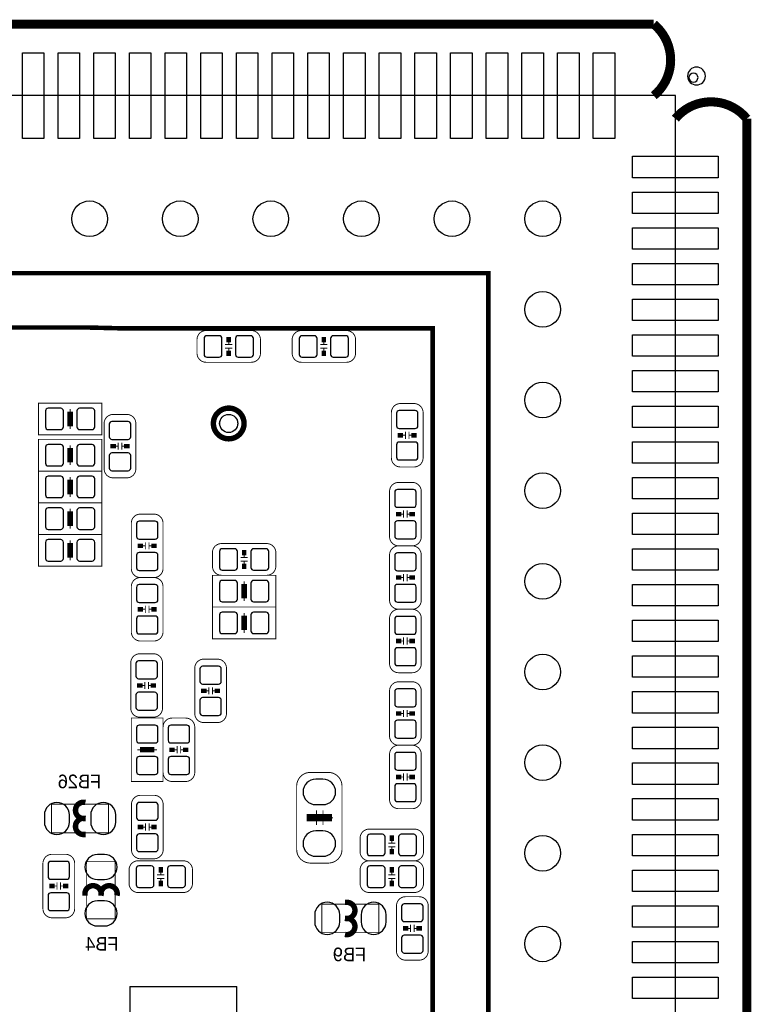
# Model space of a CAD drawing. Extents: x -9 to 199, y -9 to 108.
# Tile 7 of 10: x 25 to 45, y 20 to 47. Entities that reach past the tile are written whole.
import ezdxf
from ezdxf.enums import TextEntityAlignment as Align

# ---------------------------------------------------------------- set-up
doc = ezdxf.new("R2010")
doc.units = 0
for name, color, linetype in [('BG_OUTLINE', 7, 'CONTINUOUS'), ('BG_SILKSCREEN_BOTTOM', 6, 'CONTINUOUS'), ('PG_ASSEMBLY_BOTTOM', 5, 'CONTINUOUS'), ('PG_SILKSCREEN_BOTTOM', 173, 'CONTINUOUS'), ('PIN_BOTTOM', 1, 'CONTINUOUS')]:
    doc.layers.add(name, color=color, linetype=linetype)

msp = doc.modelspace()

# ---------------------------------------------------------------- linework, layer by layer
at = {"layer": 'BG_OUTLINE', "const_width": 0.254}
for points in [[(42.395902, 47.002192), (0.644906, 47.002192, 0.471577), (0.644906, 45.000164)], [(42.395902, 45.000164, 0.471577), (42.395902, 47.002192)], [(45.002196, 0.604266), (45.002196, 44.355258, 0.471577), (43.000168, 44.355258)]]:
    msp.add_lwpolyline(points, format="xyb", dxfattribs=at)
at = {"layer": 'BG_OUTLINE'}
for points in [[(43.842432, 45.549566, 1), (43.34256, 45.549566)], [(43.34256, 45.549566, 1), (43.842432, 45.549566)], [(43.635168, 45.508164, 1), (43.381168, 45.508164)], [(43.381168, 45.508164, 1), (43.635168, 45.508164)]]:
    msp.add_lwpolyline(points, format="xyb", dxfattribs=at)
msp.add_lwpolyline([(0, 45.000164), (0, 0), (43.000168, 0), (43.000168, 45.000164)], close=True, dxfattribs=at)
at = {"layer": 'BG_SILKSCREEN_BOTTOM'}
for points, const_width in [([(5.969, 4.974082), (37.756084, 4.974082), (37.756084, 40.026082), (5.244084, 40.026082), (5.244084, 4.974082), (5.969, 4.974082)], 0.127), ([(27.707082, 20.031964), (30.707076, 20.031964), (30.707076, 17.03197), (27.707082, 17.03197), (27.707082, 20.031964)], 0.0254)]:
    msp.add_lwpolyline(points, dxfattribs=dict(at, const_width=const_width))
msp.add_lwpolyline([(27.70886, 20.03044), (27.70886, 17.03324), (30.7086, 17.03324), (30.7086, 20.03044)], close=True, dxfattribs=at)
at = {"layer": 'PG_ASSEMBLY_BOTTOM', "const_width": 0.0254}
for points in [[(29.591, 37.7825), (29.591, 38.1635, -0.414214), (29.845, 38.4175), (31.115, 38.4175, -0.414214), (31.369, 38.1635), (31.369, 37.7825, -0.414214), (31.115, 37.5285), (29.845, 37.5285, -0.414214), (29.591, 37.7825)], [(34.036, 38.1635), (34.036, 37.7825, -0.414214), (33.782, 37.5285), (32.512, 37.5285, -0.414214), (32.258, 37.7825), (32.258, 38.1635, -0.414214), (32.512, 38.4175), (33.782, 38.4175, -0.414214), (34.036, 38.1635)], [(35.6743, 34.5948), (35.2933, 34.5948, -0.414214), (35.0393, 34.8488), (35.0393, 36.1188, -0.414214), (35.2933, 36.3728), (35.6743, 36.3728, -0.414214), (35.9283, 36.1188), (35.9283, 34.8488, -0.414214), (35.6743, 34.5948)], [(27.2415, 36.068), (27.6225, 36.068, -0.414214), (27.8765, 35.814), (27.8765, 34.544, -0.414214), (27.6225, 34.29), (27.2415, 34.29, -0.414214), (26.9875, 34.544), (26.9875, 35.814, -0.414214), (27.2415, 36.068)], [(30.729936, 35.814, 1), (30.230064, 35.814, 1), (30.729936, 35.814)], [(35.6235, 32.385), (35.2425, 32.385, -0.414214), (34.9885, 32.639), (34.9885, 33.909, -0.414214), (35.2425, 34.163), (35.6235, 34.163, -0.414214), (35.8775, 33.909), (35.8775, 32.639, -0.414214), (35.6235, 32.385)], [(28.3845, 31.496), (28.0035, 31.496, -0.414214), (27.7495, 31.75), (27.7495, 33.02, -0.414214), (28.0035, 33.274), (28.3845, 33.274, -0.414214), (28.6385, 33.02), (28.6385, 31.75, -0.414214), (28.3845, 31.496)], [(31.8008, 32.1945), (31.8008, 31.8135, -0.414214), (31.5468, 31.5595), (30.2768, 31.5595, -0.414214), (30.0228, 31.8135), (30.0228, 32.1945, -0.414214), (30.2768, 32.4485), (31.5468, 32.4485, -0.414214), (31.8008, 32.1945)], [(35.2425, 32.385), (35.6235, 32.385, -0.414214), (35.8775, 32.131), (35.8775, 30.861, -0.414214), (35.6235, 30.607), (35.2425, 30.607, -0.414214), (34.9885, 30.861), (34.9885, 32.131, -0.414214), (35.2425, 32.385)], [(28.3845, 29.718), (28.0035, 29.718, -0.414214), (27.7495, 29.972), (27.7495, 31.242, -0.414214), (28.0035, 31.496), (28.3845, 31.496, -0.414214), (28.6385, 31.242), (28.6385, 29.972, -0.414214), (28.3845, 29.718)], [(35.2425, 30.607), (35.6235, 30.607, -0.414214), (35.8775, 30.353), (35.8775, 29.083, -0.414214), (35.6235, 28.829), (35.2425, 28.829, -0.414214), (34.9885, 29.083), (34.9885, 30.353, -0.414214), (35.2425, 30.607)], [(28.36926, 27.582368), (27.98826, 27.582368, -0.414214), (27.73426, 27.836368), (27.73426, 29.106368, -0.414214), (27.98826, 29.360368), (28.36926, 29.360368, -0.414214), (28.62326, 29.106368), (28.62326, 27.836368, -0.414214), (28.36926, 27.582368)], [(30.1625, 27.432), (29.7815, 27.432, -0.414214), (29.5275, 27.686), (29.5275, 28.956, -0.414214), (29.7815, 29.21), (30.1625, 29.21, -0.414214), (30.4165, 28.956), (30.4165, 27.686, -0.414214), (30.1625, 27.432)], [(35.2425, 28.575), (35.6235, 28.575, -0.414214), (35.8775, 28.321), (35.8775, 27.051, -0.414214), (35.6235, 26.797), (35.2425, 26.797, -0.414214), (34.9885, 27.051), (34.9885, 28.321, -0.414214), (35.2425, 28.575)], [(28.8925, 27.559), (29.2735, 27.559, -0.414214), (29.5275, 27.305), (29.5275, 26.035, -0.414214), (29.2735, 25.781), (28.8925, 25.781, -0.414214), (28.6385, 26.035), (28.6385, 27.305, -0.414214), (28.8925, 27.559)], [(35.6235, 25.019), (35.2425, 25.019, -0.414214), (34.9885, 25.273), (34.9885, 26.543, -0.414214), (35.2425, 26.797), (35.6235, 26.797, -0.414214), (35.8775, 26.543), (35.8775, 25.273, -0.414214), (35.6235, 25.019)], [(33.274, 23.495), (32.766, 23.495, -0.414214), (32.385, 23.876), (32.385, 25.654, -0.414214), (32.766, 26.035), (33.274, 26.035, -0.414214), (33.655, 25.654), (33.655, 23.876, -0.414214), (33.274, 23.495)], [(28.38831, 23.615396), (28.00731, 23.615396, -0.414214), (27.75331, 23.869396), (27.75331, 25.139396, -0.414214), (28.00731, 25.393396), (28.38831, 25.393396, -0.414214), (28.64231, 25.139396), (28.64231, 23.869396, -0.414214), (28.38831, 23.615396)], [(35.941, 24.1935), (35.941, 23.8125, -0.414214), (35.687, 23.5585), (34.417, 23.5585, -0.414214), (34.163, 23.8125), (34.163, 24.1935, -0.414214), (34.417, 24.4475), (35.687, 24.4475, -0.414214), (35.941, 24.1935)], [(25.906984, 21.96211), (25.525984, 21.96211, -0.414214), (25.271984, 22.21611), (25.271984, 23.48611, -0.414214), (25.525984, 23.74011), (25.906984, 23.74011, -0.414214), (26.160984, 23.48611), (26.160984, 22.21611, -0.414214), (25.906984, 21.96211)], [(27.686, 22.9235), (27.686, 23.3045, -0.414214), (27.94, 23.5585), (29.21, 23.5585, -0.414214), (29.464, 23.3045), (29.464, 22.9235, -0.414214), (29.21, 22.6695), (27.94, 22.6695, -0.414214), (27.686, 22.9235)], [(35.941, 23.3045), (35.941, 22.9235, -0.414214), (35.687, 22.6695), (34.417, 22.6695, -0.414214), (34.163, 22.9235), (34.163, 23.3045, -0.414214), (34.417, 23.5585), (35.687, 23.5585, -0.414214), (35.941, 23.3045)], [(35.43681, 22.552406), (35.81781, 22.552406, -0.414214), (36.07181, 22.298406), (36.07181, 21.028406, -0.414214), (35.81781, 20.774406), (35.43681, 20.774406, -0.414214), (35.18281, 21.028406), (35.18281, 22.298406, -0.414214), (35.43681, 22.552406)]]:
    msp.add_lwpolyline(points, format="xyb", dxfattribs=at)
for points in [[(30.48, 38.0238), (30.48, 38.1508)], [(33.147, 38.1508), (33.147, 38.0238)], [(30.3784, 38.0238), (30.5816, 38.0238)], [(30.3784, 37.9222), (30.5816, 37.9222)], [(30.48, 37.7952), (30.48, 37.9222)], [(33.2486, 38.0238), (33.0454, 38.0238)], [(33.2486, 37.9222), (33.0454, 37.9222)], [(33.147, 37.9222), (33.147, 37.7952)], [(25.146, 35.4965), (25.146, 36.3855), (26.924, 36.3855), (26.924, 35.4965), (25.146, 35.4965)], [(26.035, 36.2204), (26.035, 36.0934)], [(25.9842, 35.7886), (25.9842, 36.0934), (26.0858, 36.0934), (26.0858, 35.7886), (25.9842, 35.7886)], [(26.035, 35.6616), (26.035, 35.7886)], [(35.433, 35.3822), (35.433, 35.5854)], [(35.5346, 35.3822), (35.5346, 35.5854)], [(25.146, 34.4805), (25.146, 35.3695), (26.924, 35.3695), (26.924, 34.4805), (25.146, 34.4805)], [(35.433, 35.4838), (35.306, 35.4838)], [(35.6616, 35.4838), (35.5346, 35.4838)], [(25.9842, 34.7726), (25.9842, 35.0774), (26.0858, 35.0774), (26.0858, 34.7726), (25.9842, 34.7726)], [(26.035, 35.2044), (26.035, 35.0774)], [(27.2542, 35.179), (27.3812, 35.179)], [(27.3812, 35.2806), (27.3812, 35.0774)], [(27.4828, 35.2806), (27.4828, 35.0774)], [(27.4828, 35.179), (27.6098, 35.179)], [(26.035, 34.6456), (26.035, 34.7726)], [(25.146, 33.5915), (25.146, 34.4805), (26.924, 34.4805), (26.924, 33.5915), (25.146, 33.5915)], [(26.035, 34.3154), (26.035, 34.1884)], [(25.9842, 33.8836), (25.9842, 34.1884), (26.0858, 34.1884), (26.0858, 33.8836), (25.9842, 33.8836)], [(26.035, 33.7566), (26.035, 33.8836)], [(25.146, 32.7025), (25.146, 33.5915), (26.924, 33.5915), (26.924, 32.7025), (25.146, 32.7025)], [(26.035, 33.4264), (26.035, 33.2994)], [(35.3822, 33.1724), (35.3822, 33.3756)], [(35.4838, 33.1724), (35.4838, 33.3756)], [(25.9842, 32.9946), (25.9842, 33.2994), (26.0858, 33.2994), (26.0858, 32.9946), (25.9842, 32.9946)], [(35.3822, 33.274), (35.2552, 33.274)], [(35.6108, 33.274), (35.4838, 33.274)], [(26.035, 32.8676), (26.035, 32.9946)], [(26.924, 32.7025), (26.924, 31.8135), (25.146, 31.8135), (25.146, 32.7025), (26.924, 32.7025)], [(26.0858, 32.4104), (26.0858, 32.1056), (25.9842, 32.1056), (25.9842, 32.4104), (26.0858, 32.4104)], [(26.035, 32.5374), (26.035, 32.4104)], [(28.1432, 32.385), (28.0162, 32.385)], [(28.1432, 32.2834), (28.1432, 32.4866)], [(28.2448, 32.2834), (28.2448, 32.4866)], [(28.3718, 32.385), (28.2448, 32.385)], [(26.035, 31.9786), (26.035, 32.1056)], [(31.0134, 32.0548), (30.8102, 32.0548)], [(30.9118, 32.1818), (30.9118, 32.0548)], [(31.0134, 31.9532), (30.8102, 31.9532)], [(30.9118, 31.9532), (30.9118, 31.8262)], [(31.8008, 31.5595), (31.8008, 30.6705), (30.0228, 30.6705), (30.0228, 31.5595), (31.8008, 31.5595)], [(35.2552, 31.496), (35.3822, 31.496)], [(35.3822, 31.5976), (35.3822, 31.3944)], [(35.4838, 31.5976), (35.4838, 31.3944)], [(35.4838, 31.496), (35.6108, 31.496)], [(30.9626, 31.2674), (30.9626, 30.9626), (30.861, 30.9626), (30.861, 31.2674), (30.9626, 31.2674)], [(30.9118, 31.3944), (30.9118, 31.2674)], [(30.9118, 30.8356), (30.9118, 30.9626)], [(28.1432, 30.5054), (28.1432, 30.7086)], [(28.2448, 30.5054), (28.2448, 30.7086)], [(31.8008, 30.6705), (31.8008, 29.7815), (30.0228, 29.7815), (30.0228, 30.6705), (31.8008, 30.6705)], [(28.1432, 30.607), (28.0162, 30.607)], [(28.3718, 30.607), (28.2448, 30.607)], [(30.9626, 30.3784), (30.9626, 30.0736), (30.861, 30.0736), (30.861, 30.3784), (30.9626, 30.3784)], [(30.9118, 30.5054), (30.9118, 30.3784)], [(30.9118, 29.9466), (30.9118, 30.0736)], [(35.3822, 29.8196), (35.3822, 29.6164)], [(35.4838, 29.8196), (35.4838, 29.6164)], [(35.2552, 29.718), (35.3822, 29.718)], [(35.4838, 29.718), (35.6108, 29.718)], [(28.12796, 28.471368), (28.00096, 28.471368)], [(28.12796, 28.369768), (28.12796, 28.572968)], [(28.22956, 28.369768), (28.22956, 28.572968)], [(28.35656, 28.471368), (28.22956, 28.471368)], [(29.9212, 28.2194), (29.9212, 28.4226)], [(30.0228, 28.2194), (30.0228, 28.4226)], [(29.9212, 28.321), (29.7942, 28.321)], [(30.1498, 28.321), (30.0228, 28.321)], [(35.2552, 27.686), (35.3822, 27.686)], [(35.3822, 27.7876), (35.3822, 27.5844)], [(35.4838, 27.7876), (35.4838, 27.5844)], [(35.4838, 27.686), (35.6108, 27.686)], [(27.7495, 27.559), (28.6385, 27.559), (28.6385, 25.781), (27.7495, 25.781), (27.7495, 27.559)], [(29.0322, 26.7716), (29.0322, 26.5684)], [(29.1338, 26.7716), (29.1338, 26.5684)], [(27.9146, 26.67), (28.0416, 26.67)], [(28.0416, 26.7208), (28.3464, 26.7208), (28.3464, 26.6192), (28.0416, 26.6192), (28.0416, 26.7208)], [(28.4734, 26.67), (28.3464, 26.67)], [(28.9052, 26.67), (29.0322, 26.67)], [(29.1338, 26.67), (29.2608, 26.67)], [(35.3822, 25.8064), (35.3822, 26.0096)], [(35.4838, 25.8064), (35.4838, 26.0096)], [(35.3822, 25.908), (35.2552, 25.908)], [(35.6108, 25.908), (35.4838, 25.908)], [(27.11196, 25.14473), (25.51176, 25.14473), (25.51176, 24.34463), (27.11196, 24.34463), (27.11196, 25.14473)], [(32.9438, 24.5618), (32.9438, 24.9682)], [(33.1216, 24.5618), (33.1216, 24.9682)], [(28.14701, 24.402796), (28.14701, 24.605996)], [(28.24861, 24.402796), (28.24861, 24.605996)], [(32.9438, 24.765), (32.6644, 24.765)], [(33.401, 24.765), (33.1216, 24.765)], [(28.14701, 24.504396), (28.02001, 24.504396)], [(28.37561, 24.504396), (28.24861, 24.504396)], [(35.1536, 24.0538), (34.9504, 24.0538)], [(35.052, 24.1808), (35.052, 24.0538)], [(35.1536, 23.9522), (34.9504, 23.9522)], [(35.052, 23.9522), (35.052, 23.8252)], [(27.29865, 21.9329), (27.29865, 23.5331), (26.49855, 23.5331), (26.49855, 21.9329), (27.29865, 21.9329)], [(28.4734, 23.1648), (28.6766, 23.1648)], [(28.575, 23.1648), (28.575, 23.2918)], [(35.1536, 23.1648), (34.9504, 23.1648)], [(35.052, 23.2918), (35.052, 23.1648)], [(25.665684, 22.74951), (25.665684, 22.95271)], [(25.767284, 22.74951), (25.767284, 22.95271)], [(28.4734, 23.0632), (28.6766, 23.0632)], [(28.575, 22.9362), (28.575, 23.0632)], [(35.1536, 23.0632), (34.9504, 23.0632)], [(35.052, 23.0632), (35.052, 22.9362)], [(25.665684, 22.85111), (25.538684, 22.85111)], [(25.894284, 22.85111), (25.767284, 22.85111)], [(33.090104, 21.54555), (34.690304, 21.54555), (34.690304, 22.34565), (33.090104, 22.34565), (33.090104, 21.54555)], [(35.44951, 21.663406), (35.57651, 21.663406)], [(35.57651, 21.765006), (35.57651, 21.561806)], [(35.67811, 21.765006), (35.67811, 21.561806)], [(35.67811, 21.663406), (35.80511, 21.663406)]]:
    msp.add_lwpolyline(points, dxfattribs=at)
at = {"layer": 'PG_SILKSCREEN_BOTTOM'}
for points, const_width in [([(27.432, 38.481), (26.479754, 38.504368), (6.731, 38.481), (6.731, 6.477), (36.195, 6.477), (36.195, 38.481), (27.432, 38.481)], 0.127), ([(30.4165, 38.1635), (30.5435, 38.1635)], 0.1524), ([(33.0835, 38.1635), (33.2105, 38.1635)], 0.1524), ([(30.5435, 37.7825), (30.4165, 37.7825)], 0.1524), ([(33.2105, 37.7825), (33.0835, 37.7825)], 0.1524), ([(26.035, 36.1442), (26.035, 35.7378)], 0.1524), ([(35.2933, 35.4203), (35.2933, 35.5473)], 0.1524), ([(35.6743, 35.5473), (35.6743, 35.4203)], 0.1524), ([(27.2415, 35.1155), (27.2415, 35.2425)], 0.1524), ([(27.6225, 35.2425), (27.6225, 35.1155)], 0.1524), ([(26.035, 35.1282), (26.035, 34.7218)], 0.1524), ([(26.035, 34.2392), (26.035, 33.8328)], 0.1524), ([(26.035, 33.3502), (26.035, 32.9438)], 0.1524), ([(35.2425, 33.2105), (35.2425, 33.3375)], 0.1524), ([(35.6235, 33.3375), (35.6235, 33.2105)], 0.1524), ([(26.035, 32.0548), (26.035, 32.4612)], 0.1524), ([(28.0035, 32.3215), (28.0035, 32.4485)], 0.1524), ([(28.3845, 32.4485), (28.3845, 32.3215)], 0.1524), ([(30.8483, 32.1945), (30.9753, 32.1945)], 0.1524), ([(30.9753, 31.8135), (30.8483, 31.8135)], 0.1524), ([(35.2425, 31.4325), (35.2425, 31.5595)], 0.1524), ([(35.6235, 31.5595), (35.6235, 31.4325)], 0.1524), ([(30.9118, 30.9118), (30.9118, 31.3182)], 0.1524), ([(28.0035, 30.5435), (28.0035, 30.6705)], 0.1524), ([(28.3845, 30.6705), (28.3845, 30.5435)], 0.1524), ([(30.9118, 30.0228), (30.9118, 30.4292)], 0.1524), ([(35.2425, 29.6545), (35.2425, 29.7815)], 0.1524), ([(35.6235, 29.7815), (35.6235, 29.6545)], 0.1524), ([(27.98826, 28.407868), (27.98826, 28.534868)], 0.1524), ([(28.36926, 28.534868), (28.36926, 28.407868)], 0.1524), ([(29.7815, 28.2575), (29.7815, 28.3845)], 0.1524), ([(30.1625, 28.3845), (30.1625, 28.2575)], 0.1524), ([(35.2425, 27.6225), (35.2425, 27.7495)], 0.1524), ([(35.6235, 27.7495), (35.6235, 27.6225)], 0.1524), ([(28.8925, 26.6065), (28.8925, 26.7335)], 0.1524), ([(29.2735, 26.7335), (29.2735, 26.6065)], 0.1524), ([(28.3972, 26.67), (27.9908, 26.67)], 0.1524), ([(35.2425, 25.8445), (35.2425, 25.9715)], 0.1524), ([(35.6235, 25.9715), (35.6235, 25.8445)], 0.1524), ([(32.6644, 24.765), (33.3756, 24.765)], 0.2032), ([(28.00731, 24.440896), (28.00731, 24.567896)], 0.1524), ([(28.38831, 24.567896), (28.38831, 24.440896)], 0.1524), ([(34.9885, 24.1935), (35.1155, 24.1935)], 0.1524), ([(35.1155, 23.8125), (34.9885, 23.8125)], 0.1524), ([(28.5115, 23.3045), (28.6385, 23.3045)], 0.1524), ([(34.9885, 23.3045), (35.1155, 23.3045)], 0.1524), ([(25.525984, 22.78761), (25.525984, 22.91461)], 0.1524), ([(25.906984, 22.91461), (25.906984, 22.78761)], 0.1524), ([(28.6385, 22.9235), (28.5115, 22.9235)], 0.1524), ([(35.1155, 22.9235), (34.9885, 22.9235)], 0.1524), ([(35.43681, 21.599906), (35.43681, 21.726906)], 0.1524), ([(35.81781, 21.726906), (35.81781, 21.599906)], 0.1524)]:
    msp.add_lwpolyline(points, dxfattribs=dict(at, const_width=const_width))
at = {"layer": 'PG_SILKSCREEN_BOTTOM', "const_width": 0.1524}
for points in [[(30.910022, 35.814, 1), (30.049978, 35.814, 1), (30.910022, 35.814)], [(26.4668, 24.74468), (26.411936, 24.74468, -1.116858), (26.461974, 25.194768)], [(26.4668, 24.294592), (26.411936, 24.294592, -1.11689), (26.461974, 24.74468)], [(26.448512, 22.57806), (26.448512, 22.632924, -1.11689), (26.8986, 22.582886)], [(26.8986, 22.57806), (26.8986, 22.632924, -1.116858), (27.348688, 22.582886)], [(33.735264, 22.395688), (33.790128, 22.395688, -1.11689), (33.74009, 21.9456)], [(33.735264, 21.9456), (33.790128, 21.9456, -1.116858), (33.74009, 21.495512)]]:
    msp.add_lwpolyline(points, format="xyb", dxfattribs=at)
at = {"layer": 'PIN_BOTTOM'}
for points in [[(24.70023, 46.200187), (25.300178, 46.200187), (25.300178, 43.800141), (24.70023, 43.800141)], [(25.700228, 46.200187), (26.300176, 46.200187), (26.300176, 43.800141), (25.700228, 43.800141)], [(26.700226, 46.200187), (27.300174, 46.200187), (27.300174, 43.800141), (26.700226, 43.800141)], [(27.700224, 46.200187), (28.300172, 46.200187), (28.300172, 43.800141), (27.700224, 43.800141)], [(28.700222, 46.200187), (29.30017, 46.200187), (29.30017, 43.800141), (28.700222, 43.800141)], [(29.70022, 46.200187), (30.300168, 46.200187), (30.300168, 43.800141), (29.70022, 43.800141)], [(30.700218, 46.200187), (31.300166, 46.200187), (31.300166, 43.800141), (30.700218, 43.800141)], [(31.700216, 46.200187), (32.300164, 46.200187), (32.300164, 43.800141), (31.700216, 43.800141)], [(32.700214, 46.200187), (33.300162, 46.200187), (33.300162, 43.800141), (32.700214, 43.800141)], [(33.700212, 46.200187), (34.30016, 46.200187), (34.30016, 43.800141), (33.700212, 43.800141)], [(34.70021, 46.200187), (35.300158, 46.200187), (35.300158, 43.800141), (34.70021, 43.800141)], [(35.700208, 46.200187), (36.300156, 46.200187), (36.300156, 43.800141), (35.700208, 43.800141)], [(36.700206, 46.200187), (37.300154, 46.200187), (37.300154, 43.800141), (36.700206, 43.800141)], [(37.700204, 46.200187), (38.300152, 46.200187), (38.300152, 43.800141), (37.700204, 43.800141)], [(38.700202, 46.200187), (39.30015, 46.200187), (39.30015, 43.800141), (38.700202, 43.800141)], [(39.7002, 46.200187), (40.300148, 46.200187), (40.300148, 43.800141), (39.7002, 43.800141)], [(40.700198, 46.200187), (41.300146, 46.200187), (41.300146, 43.800141), (40.700198, 43.800141)], [(44.200191, 43.300142), (44.200191, 42.700194), (41.800145, 42.700194), (41.800145, 43.300142)], [(44.200191, 42.300144), (44.200191, 41.700196), (41.800145, 41.700196), (41.800145, 42.300144)], [(44.200191, 41.300146), (44.200191, 40.700198), (41.800145, 40.700198), (41.800145, 41.300146)], [(44.200191, 40.300148), (44.200191, 39.7002), (41.800145, 39.7002), (41.800145, 40.300148)], [(44.200191, 39.30015), (44.200191, 38.700202), (41.800145, 38.700202), (41.800145, 39.30015)], [(44.200191, 38.300152), (44.200191, 37.700204), (41.800145, 37.700204), (41.800145, 38.300152)], [(44.200191, 37.300154), (44.200191, 36.700206), (41.800145, 36.700206), (41.800145, 37.300154)], [(44.200191, 36.300156), (44.200191, 35.700208), (41.800145, 35.700208), (41.800145, 36.300156)], [(44.200191, 35.300158), (44.200191, 34.70021), (41.800145, 34.70021), (41.800145, 35.300158)], [(44.200191, 34.30016), (44.200191, 33.700212), (41.800145, 33.700212), (41.800145, 34.30016)], [(44.200191, 33.300162), (44.200191, 32.700214), (41.800145, 32.700214), (41.800145, 33.300162)], [(44.200191, 32.300164), (44.200191, 31.700216), (41.800145, 31.700216), (41.800145, 32.300164)], [(44.200191, 31.300166), (44.200191, 30.700218), (41.800145, 30.700218), (41.800145, 31.300166)], [(44.200191, 30.300168), (44.200191, 29.70022), (41.800145, 29.70022), (41.800145, 30.300168)], [(44.200191, 29.30017), (44.200191, 28.700222), (41.800145, 28.700222), (41.800145, 29.30017)], [(44.200191, 28.300172), (44.200191, 27.700224), (41.800145, 27.700224), (41.800145, 28.300172)], [(44.200191, 27.300174), (44.200191, 26.700226), (41.800145, 26.700226), (41.800145, 27.300174)], [(44.200191, 26.300176), (44.200191, 25.700228), (41.800145, 25.700228), (41.800145, 26.300176)], [(44.200191, 25.300178), (44.200191, 24.70023), (41.800145, 24.70023), (41.800145, 25.300178)], [(44.200191, 24.30018), (44.200191, 23.700232), (41.800145, 23.700232), (41.800145, 24.30018)], [(44.200191, 23.300182), (44.200191, 22.700234), (41.800145, 22.700234), (41.800145, 23.300182)], [(44.200191, 22.29993), (44.200191, 21.699982), (41.800145, 21.699982), (41.800145, 22.29993)], [(44.200191, 21.299932), (44.200191, 20.699984), (41.800145, 20.699984), (41.800145, 21.299932)], [(44.200191, 20.299934), (44.200191, 19.699986), (41.800145, 19.699986), (41.800145, 20.299934)]]:
    msp.add_lwpolyline(points, close=True, dxfattribs=at)
for points in [[(30.215078, 38.272974), (29.865066, 38.272974, 0.415686), (29.790136, 38.198044), (29.790136, 37.747956, 0.415686), (29.865066, 37.673026), (30.215078, 37.673026, 0.415686), (30.290008, 37.747956), (30.290008, 38.198044, 0.415686)], [(31.094934, 38.272974), (30.744922, 38.272974, 0.415686), (30.669992, 38.198044), (30.669992, 37.747956, 0.415686), (30.744922, 37.673026), (31.094934, 37.673026, 0.415686), (31.169864, 37.747956), (31.169864, 38.198044, 0.415686)], [(32.532066, 37.673026), (32.882078, 37.673026, 0.415686), (32.957008, 37.747956), (32.957008, 38.198044, 0.415686), (32.882078, 38.272974), (32.532066, 38.272974, 0.415686), (32.457136, 38.198044), (32.457136, 37.747956, 0.415686)], [(33.411922, 37.673026), (33.761934, 37.673026, 0.415686), (33.836864, 37.747956), (33.836864, 38.198044, 0.415686), (33.761934, 38.272974), (33.411922, 38.272974, 0.415686), (33.336992, 38.198044), (33.336992, 37.747956, 0.415686)], [(25.770078, 36.240974), (25.420066, 36.240974, 0.415686), (25.345136, 36.166044), (25.345136, 35.715956, 0.415686), (25.420066, 35.641026), (25.770078, 35.641026, 0.415686), (25.845008, 35.715956), (25.845008, 36.166044, 0.415686)], [(26.649934, 36.240974), (26.299922, 36.240974, 0.415686), (26.224992, 36.166044), (26.224992, 35.715956, 0.415686), (26.299922, 35.641026), (26.649934, 35.641026, 0.415686), (26.724864, 35.715956), (26.724864, 36.166044, 0.415686)], [(35.183826, 36.098734), (35.183826, 35.748722, 0.415686), (35.258756, 35.673792), (35.708844, 35.673792, 0.415686), (35.783774, 35.748722), (35.783774, 36.098734, 0.415686), (35.708844, 36.173664), (35.258756, 36.173664, 0.415686)], [(27.731974, 35.443922), (27.731974, 35.793934, 0.415686), (27.657044, 35.868864), (27.206956, 35.868864, 0.415686), (27.132026, 35.793934), (27.132026, 35.443922, 0.415686), (27.206956, 35.368992), (27.657044, 35.368992, 0.415686)], [(25.770078, 35.224974), (25.420066, 35.224974, 0.415686), (25.345136, 35.150044), (25.345136, 34.699956, 0.415686), (25.420066, 34.625026), (25.770078, 34.625026, 0.415686), (25.845008, 34.699956), (25.845008, 35.150044, 0.415686)], [(26.649934, 35.224974), (26.299922, 35.224974, 0.415686), (26.224992, 35.150044), (26.224992, 34.699956, 0.415686), (26.299922, 34.625026), (26.649934, 34.625026, 0.415686), (26.724864, 34.699956), (26.724864, 35.150044, 0.415686)], [(35.183826, 35.218878), (35.183826, 34.868866, 0.415686), (35.258756, 34.793936), (35.708844, 34.793936, 0.415686), (35.783774, 34.868866), (35.783774, 35.218878, 0.415686), (35.708844, 35.293808), (35.258756, 35.293808, 0.415686)], [(27.731974, 34.564066), (27.731974, 34.914078, 0.415686), (27.657044, 34.989008), (27.206956, 34.989008, 0.415686), (27.132026, 34.914078), (27.132026, 34.564066, 0.415686), (27.206956, 34.489136), (27.657044, 34.489136, 0.415686)], [(25.770078, 34.335974), (25.420066, 34.335974, 0.415686), (25.345136, 34.261044), (25.345136, 33.810956, 0.415686), (25.420066, 33.736026), (25.770078, 33.736026, 0.415686), (25.845008, 33.810956), (25.845008, 34.261044, 0.415686)], [(26.649934, 34.335974), (26.299922, 34.335974, 0.415686), (26.224992, 34.261044), (26.224992, 33.810956, 0.415686), (26.299922, 33.736026), (26.649934, 33.736026, 0.415686), (26.724864, 33.810956), (26.724864, 34.261044, 0.415686)], [(35.133026, 33.888934), (35.133026, 33.538922, 0.415686), (35.207956, 33.463992), (35.658044, 33.463992, 0.415686), (35.732974, 33.538922), (35.732974, 33.888934, 0.415686), (35.658044, 33.963864), (35.207956, 33.963864, 0.415686)], [(25.770078, 33.446974), (25.420066, 33.446974, 0.415686), (25.345136, 33.372044), (25.345136, 32.921956, 0.415686), (25.420066, 32.847026), (25.770078, 32.847026, 0.415686), (25.845008, 32.921956), (25.845008, 33.372044, 0.415686)], [(26.649934, 33.446974), (26.299922, 33.446974, 0.415686), (26.224992, 33.372044), (26.224992, 32.921956, 0.415686), (26.299922, 32.847026), (26.649934, 32.847026, 0.415686), (26.724864, 32.921956), (26.724864, 33.372044, 0.415686)], [(27.894026, 32.999934), (27.894026, 32.649922, 0.415686), (27.968956, 32.574992), (28.419044, 32.574992, 0.415686), (28.493974, 32.649922), (28.493974, 32.999934, 0.415686), (28.419044, 33.074864), (27.968956, 33.074864, 0.415686)], [(35.133026, 33.009078), (35.133026, 32.659066, 0.415686), (35.207956, 32.584136), (35.658044, 32.584136, 0.415686), (35.732974, 32.659066), (35.732974, 33.009078, 0.415686), (35.658044, 33.084008), (35.207956, 33.084008, 0.415686)], [(25.420066, 31.958026), (25.770078, 31.958026, 0.415686), (25.845008, 32.032956), (25.845008, 32.483044, 0.415686), (25.770078, 32.557974), (25.420066, 32.557974, 0.415686), (25.345136, 32.483044), (25.345136, 32.032956, 0.415686)], [(26.299922, 31.958026), (26.649934, 31.958026, 0.415686), (26.724864, 32.032956), (26.724864, 32.483044, 0.415686), (26.649934, 32.557974), (26.299922, 32.557974, 0.415686), (26.224992, 32.483044), (26.224992, 32.032956, 0.415686)], [(30.296866, 31.704026), (30.646878, 31.704026, 0.415686), (30.721808, 31.778956), (30.721808, 32.229044, 0.415686), (30.646878, 32.303974), (30.296866, 32.303974, 0.415686), (30.221936, 32.229044), (30.221936, 31.778956, 0.415686)], [(31.176722, 31.704026), (31.526734, 31.704026, 0.415686), (31.601664, 31.778956), (31.601664, 32.229044, 0.415686), (31.526734, 32.303974), (31.176722, 32.303974, 0.415686), (31.101792, 32.229044), (31.101792, 31.778956, 0.415686)], [(27.894026, 32.120078), (27.894026, 31.770066, 0.415686), (27.968956, 31.695136), (28.419044, 31.695136, 0.415686), (28.493974, 31.770066), (28.493974, 32.120078, 0.415686), (28.419044, 32.195008), (27.968956, 32.195008, 0.415686)], [(35.732974, 31.760922), (35.732974, 32.110934, 0.415686), (35.658044, 32.185864), (35.207956, 32.185864, 0.415686), (35.133026, 32.110934), (35.133026, 31.760922, 0.415686), (35.207956, 31.685992), (35.658044, 31.685992, 0.415686)], [(27.894026, 31.221934), (27.894026, 30.871922, 0.415686), (27.968956, 30.796992), (28.419044, 30.796992, 0.415686), (28.493974, 30.871922), (28.493974, 31.221934, 0.415686), (28.419044, 31.296864), (27.968956, 31.296864, 0.415686)], [(30.296866, 30.815026), (30.646878, 30.815026, 0.415686), (30.721808, 30.889956), (30.721808, 31.340044, 0.415686), (30.646878, 31.414974), (30.296866, 31.414974, 0.415686), (30.221936, 31.340044), (30.221936, 30.889956, 0.415686)], [(31.176722, 30.815026), (31.526734, 30.815026, 0.415686), (31.601664, 30.889956), (31.601664, 31.340044, 0.415686), (31.526734, 31.414974), (31.176722, 31.414974, 0.415686), (31.101792, 31.340044), (31.101792, 30.889956, 0.415686)], [(35.732974, 30.881066), (35.732974, 31.231078, 0.415686), (35.658044, 31.306008), (35.207956, 31.306008, 0.415686), (35.133026, 31.231078), (35.133026, 30.881066, 0.415686), (35.207956, 30.806136), (35.658044, 30.806136, 0.415686)], [(27.894026, 30.342078), (27.894026, 29.992066, 0.415686), (27.968956, 29.917136), (28.419044, 29.917136, 0.415686), (28.493974, 29.992066), (28.493974, 30.342078, 0.415686), (28.419044, 30.417008), (27.968956, 30.417008, 0.415686)], [(30.296866, 29.926026), (30.646878, 29.926026, 0.415686), (30.721808, 30.000956), (30.721808, 30.451044, 0.415686), (30.646878, 30.525974), (30.296866, 30.525974, 0.415686), (30.221936, 30.451044), (30.221936, 30.000956, 0.415686)], [(31.176722, 29.926026), (31.526734, 29.926026, 0.415686), (31.601664, 30.000956), (31.601664, 30.451044, 0.415686), (31.526734, 30.525974), (31.176722, 30.525974, 0.415686), (31.101792, 30.451044), (31.101792, 30.000956, 0.415686)], [(35.732974, 29.982922), (35.732974, 30.332934, 0.415686), (35.658044, 30.407864), (35.207956, 30.407864, 0.415686), (35.133026, 30.332934), (35.133026, 29.982922, 0.415686), (35.207956, 29.907992), (35.658044, 29.907992, 0.415686)], [(35.732974, 29.103066), (35.732974, 29.453078, 0.415686), (35.658044, 29.528008), (35.207956, 29.528008, 0.415686), (35.133026, 29.453078), (35.133026, 29.103066, 0.415686), (35.207956, 29.028136), (35.658044, 29.028136, 0.415686)], [(27.878786, 29.086302), (27.878786, 28.73629, 0.415686), (27.953716, 28.66136), (28.403804, 28.66136, 0.415686), (28.478734, 28.73629), (28.478734, 29.086302, 0.415686), (28.403804, 29.161232), (27.953716, 29.161232, 0.415686)], [(29.672026, 28.935934), (29.672026, 28.585922, 0.415686), (29.746956, 28.510992), (30.197044, 28.510992, 0.415686), (30.271974, 28.585922), (30.271974, 28.935934, 0.415686), (30.197044, 29.010864), (29.746956, 29.010864, 0.415686)], [(27.878786, 28.206446), (27.878786, 27.856434, 0.415686), (27.953716, 27.781504), (28.403804, 27.781504, 0.415686), (28.478734, 27.856434), (28.478734, 28.206446, 0.415686), (28.403804, 28.281376), (27.953716, 28.281376, 0.415686)], [(35.732974, 27.950922), (35.732974, 28.300934, 0.415686), (35.658044, 28.375864), (35.207956, 28.375864, 0.415686), (35.133026, 28.300934), (35.133026, 27.950922, 0.415686), (35.207956, 27.875992), (35.658044, 27.875992, 0.415686)], [(29.672026, 28.056078), (29.672026, 27.706066, 0.415686), (29.746956, 27.631136), (30.197044, 27.631136, 0.415686), (30.271974, 27.706066), (30.271974, 28.056078, 0.415686), (30.197044, 28.131008), (29.746956, 28.131008, 0.415686)], [(28.493974, 26.934922), (28.493974, 27.284934, 0.415686), (28.419044, 27.359864), (27.968956, 27.359864, 0.415686), (27.894026, 27.284934), (27.894026, 26.934922, 0.415686), (27.968956, 26.859992), (28.419044, 26.859992, 0.415686)], [(29.382974, 26.934922), (29.382974, 27.284934, 0.415686), (29.308044, 27.359864), (28.857956, 27.359864, 0.415686), (28.783026, 27.284934), (28.783026, 26.934922, 0.415686), (28.857956, 26.859992), (29.308044, 26.859992, 0.415686)], [(35.732974, 27.071066), (35.732974, 27.421078, 0.415686), (35.658044, 27.496008), (35.207956, 27.496008, 0.415686), (35.133026, 27.421078), (35.133026, 27.071066, 0.415686), (35.207956, 26.996136), (35.658044, 26.996136, 0.415686)], [(35.133026, 26.522934), (35.133026, 26.172922, 0.415686), (35.207956, 26.097992), (35.658044, 26.097992, 0.415686), (35.732974, 26.172922), (35.732974, 26.522934, 0.415686), (35.658044, 26.597864), (35.207956, 26.597864, 0.415686)], [(28.493974, 26.055066), (28.493974, 26.405078, 0.415686), (28.419044, 26.480008), (27.968956, 26.480008, 0.415686), (27.894026, 26.405078), (27.894026, 26.055066, 0.415686), (27.968956, 25.980136), (28.419044, 25.980136, 0.415686)], [(29.382974, 26.055066), (29.382974, 26.405078, 0.415686), (29.308044, 26.480008), (28.857956, 26.480008, 0.415686), (28.783026, 26.405078), (28.783026, 26.055066, 0.415686), (28.857956, 25.980136), (29.308044, 25.980136, 0.415686)], [(33.1216, 25.844754), (32.9184, 25.844754, 1), (32.9184, 25.133554), (33.1216, 25.133554, 1)], [(35.133026, 25.643078), (35.133026, 25.293066, 0.415686), (35.207956, 25.218136), (35.658044, 25.218136, 0.415686), (35.732974, 25.293066), (35.732974, 25.643078, 0.415686), (35.658044, 25.718008), (35.207956, 25.718008, 0.415686)], [(25.311862, 24.844629), (25.311862, 24.644731, 1), (26.011886, 24.644731), (26.011886, 24.844629, 1)], [(26.611834, 24.844629), (26.611834, 24.644731, 1), (27.311858, 24.644731), (27.311858, 24.844629, 1)], [(27.897836, 25.11933), (27.897836, 24.769318, 0.415686), (27.972766, 24.694388), (28.422854, 24.694388, 0.415686), (28.497784, 24.769318), (28.497784, 25.11933, 0.415686), (28.422854, 25.19426), (27.972766, 25.19426, 0.415686)], [(27.897836, 24.239474), (27.897836, 23.889462, 0.415686), (27.972766, 23.814532), (28.422854, 23.814532, 0.415686), (28.497784, 23.889462), (28.497784, 24.239474, 0.415686), (28.422854, 24.314404), (27.972766, 24.314404, 0.415686)], [(33.1216, 24.396446), (32.9184, 24.396446, 1), (32.9184, 23.685246), (33.1216, 23.685246, 1)], [(34.437066, 23.703026), (34.787078, 23.703026, 0.415686), (34.862008, 23.777956), (34.862008, 24.228044, 0.415686), (34.787078, 24.302974), (34.437066, 24.302974, 0.415686), (34.362136, 24.228044), (34.362136, 23.777956, 0.415686)], [(35.316922, 23.703026), (35.666934, 23.703026, 0.415686), (35.741864, 23.777956), (35.741864, 24.228044, 0.415686), (35.666934, 24.302974), (35.316922, 24.302974, 0.415686), (35.241992, 24.228044), (35.241992, 23.777956, 0.415686)], [(26.998549, 23.732998), (26.798651, 23.732998, 1), (26.798651, 23.032974), (26.998549, 23.032974, 1)], [(25.41651, 23.466044), (25.41651, 23.116032, 0.415686), (25.49144, 23.041102), (25.941528, 23.041102, 0.415686), (26.016458, 23.116032), (26.016458, 23.466044, 0.415686), (25.941528, 23.540974), (25.49144, 23.540974, 0.415686)], [(28.310078, 23.413974), (27.960066, 23.413974, 0.415686), (27.885136, 23.339044), (27.885136, 22.888956, 0.415686), (27.960066, 22.814026), (28.310078, 22.814026, 0.415686), (28.385008, 22.888956), (28.385008, 23.339044, 0.415686)], [(29.189934, 23.413974), (28.839922, 23.413974, 0.415686), (28.764992, 23.339044), (28.764992, 22.888956, 0.415686), (28.839922, 22.814026), (29.189934, 22.814026, 0.415686), (29.264864, 22.888956), (29.264864, 23.339044, 0.415686)], [(34.437066, 22.814026), (34.787078, 22.814026, 0.415686), (34.862008, 22.888956), (34.862008, 23.339044, 0.415686), (34.787078, 23.413974), (34.437066, 23.413974, 0.415686), (34.362136, 23.339044), (34.362136, 22.888956, 0.415686)], [(35.316922, 22.814026), (35.666934, 22.814026, 0.415686), (35.741864, 22.888956), (35.741864, 23.339044, 0.415686), (35.666934, 23.413974), (35.316922, 23.413974, 0.415686), (35.241992, 23.339044), (35.241992, 22.888956, 0.415686)], [(25.41651, 22.586188), (25.41651, 22.236176, 0.415686), (25.49144, 22.161246), (25.941528, 22.161246, 0.415686), (26.016458, 22.236176), (26.016458, 22.586188, 0.415686), (25.941528, 22.661118), (25.49144, 22.661118, 0.415686)], [(26.998549, 22.433026), (26.798651, 22.433026, 1), (26.798651, 21.733002), (26.998549, 21.733002, 1)], [(33.59023, 21.845651), (33.59023, 22.045549, 1), (32.890206, 22.045549), (32.890206, 21.845651, 1)], [(34.890202, 21.845651), (34.890202, 22.045549, 1), (34.190178, 22.045549), (34.190178, 21.845651, 1)], [(35.927284, 21.928328), (35.927284, 22.27834, 0.415686), (35.852354, 22.35327), (35.402266, 22.35327, 0.415686), (35.327336, 22.27834), (35.327336, 21.928328, 0.415686), (35.402266, 21.853398), (35.852354, 21.853398, 0.415686)], [(35.927284, 21.048472), (35.927284, 21.398484, 0.415686), (35.852354, 21.473414), (35.402266, 21.473414, 0.415686), (35.327336, 21.398484), (35.327336, 21.048472, 0.415686), (35.402266, 20.973542), (35.852354, 20.973542, 0.415686)]]:
    msp.add_lwpolyline(points, format="xyb", close=True, dxfattribs=at)
for centre, radius in [((26.580084, 41.550082), 0.499999), ((29.120084, 41.550082), 0.499999), ((31.660084, 41.550082), 0.499999), ((34.200084, 41.550082), 0.499999), ((36.740084, 41.550082), 0.499999), ((39.280084, 41.550082), 0.499999), ((39.280084, 39.010082), 0.499999), ((39.280084, 36.470082), 0.499999), ((30.48, 35.814), 0.254), ((39.280084, 33.930082), 0.499999), ((39.280084, 31.390082), 0.499999), ((39.280084, 28.850082), 0.499999), ((39.280084, 26.310082), 0.499999), ((39.280084, 23.770082), 0.499999), ((39.280084, 21.230082), 0.499999)]:
    msp.add_circle(centre, radius, dxfattribs=at)

# ---------------------------------------------------------------- texts
at = {"layer": 'BG_SILKSCREEN_BOTTOM', "text_generation_flag": 2}
for s, p in [('FB26', (26.29662, 25.59304)), ('FB4', (26.92654, 21.04136)), ('FB9', (33.86582, 20.74418))]:
    msp.add_text(s, height=0.381, dxfattribs=at).set_placement(p, align=Align.CENTER)

doc.saveas('drawing.dxf')
